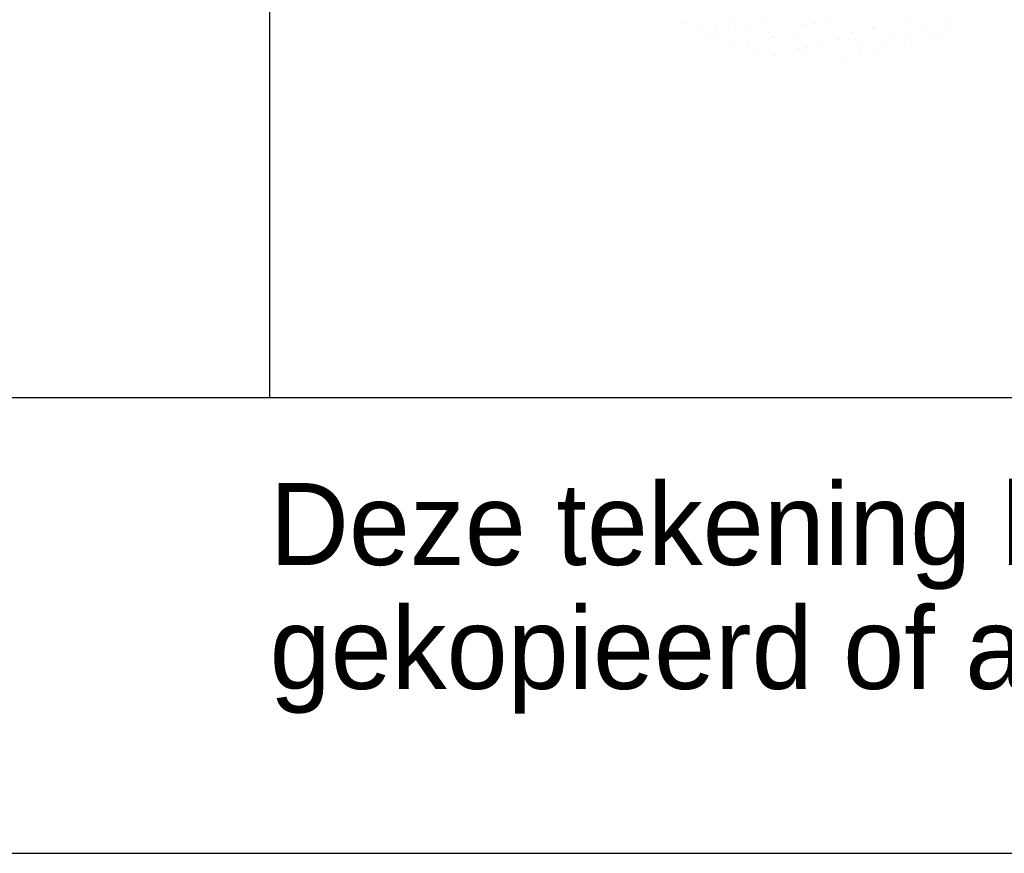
# Model space of a CAD drawing. Extents: x 25315 to 170951, y 867852 to 951952.
# Tile 71 of 119: x 151902 to 154062, y 867852 to 869682. Entities that reach past the tile are written whole.
import ezdxf

# ---------------------------------------------------------------- set-up
doc = ezdxf.new("R2010")
doc.units = 0
doc.header["$LTSCALE"] = 100
doc.layers.get('0').update_dxf_attribs({"linetype": 'CONTINUOUS'})
for name, color, linetype in [('00KAD025', 2, 'CONTINUOUS'), ('00KAD070', 5, 'CONTINUOUS'), ('BL$4----', 7, 'CONTINUOUS')]:
    doc.layers.add(name, color=color, linetype=linetype)
doc.styles.add('BURO-018', font='BUROFONT.shx', dxfattribs={"height": 180})
doc.styles.add('BURO-025', font='BUROFONT.shx', dxfattribs={"height": 250})
doc.styles.add('BURO-035', font='BUROFONT.shx', dxfattribs={"height": 350})
doc.styles.add('BURO-050', font='BUROFONT.shx', dxfattribs={"height": 500})

# ---------------------------------------------------------------- blocks, each defined once
blk = doc.blocks.new('KUIJPERSKLEUR')
at = {"color": 1}
blk.add_line((-185, 10), (-185, 73), dxfattribs=at)
at = {"color": 161}
for p, q in [((-175.886, 18.199), (-175.886, 18.199)), ((-174.902, 18.249), (-174.902, 18.249)), ((-170.598, 18.151), (-170.598, 18.151)), ((-170.178, 18.218), (-170.178, 18.218)), ((-169.588, 18.288), (-169.588, 18.288)), ((-175.61, 18.072), (-175.61, 18.072)), ((-175.308, 17.945), (-175.308, 17.945)), ((-175.218, 18.038), (-175.218, 18.038)), ((-175.169, 17.953), (-175.169, 17.953)), ((-174.922, 18.063), (-174.922, 18.063)), ((-172.261, 18.013), (-172.261, 18.013)), ((-170.542, 17.996), (-170.542, 17.996)), ((-170.221, 17.96), (-170.221, 17.96)), ((-170.098, 18.046), (-170.098, 18.046)), ((-174.792, 17.762), (-174.792, 17.762)), ((-174.344, 17.808), (-174.344, 17.808)), ((-173.649, 17.811), (-173.649, 17.811)), ((-172.994, 17.789), (-172.994, 17.789)), ((-172.736, 17.815), (-172.736, 17.815)), ((-172.506, 17.861), (-172.506, 17.861)), ((-172.292, 17.865), (-172.292, 17.865)), ((-172.071, 17.734), (-172.071, 17.734)), ((-171.363, 17.911), (-171.363, 17.911)), ((-171.297, 17.876), (-171.297, 17.876)), ((-171.051, 17.754), (-171.051, 17.754)), ((-170.928, 17.784), (-170.928, 17.784)), ((-174.487, 17.684), (-174.487, 17.684)), ((-174.357, 17.635), (-174.357, 17.635)), ((-173.916, 17.515), (-173.916, 17.515)), ((-173.69, 17.523), (-173.69, 17.523)), ((-173.38, 17.671), (-173.38, 17.671)), ((-173.246, 17.573), (-173.246, 17.573)), ((-173.214, 17.685), (-173.214, 17.685)), ((-172.773, 17.565), (-172.773, 17.565)), ((-172.415, 17.534), (-172.415, 17.534)), ((-172.03, 17.652), (-172.03, 17.652)), ((-171.63, 17.615), (-171.63, 17.615)), ((-171.495, 17.704), (-171.495, 17.704)), ((-172.449, 17.412), (-172.449, 17.412)), ((-172.396, 17.374), (-172.396, 17.374)), ((-172.005, 17.462), (-172.005, 17.462))]:
    blk.add_line(p, q, dxfattribs=at)
at = {"color": 163}
for p, q in [((-174.189, 18.287), (-174.189, 18.287)), ((-173.325, 18.172), (-173.325, 18.172)), ((-173.225, 18.15), (-173.225, 18.15)), ((-173.024, 18.219), (-173.024, 18.219)), ((-172.839, 18.268), (-172.839, 18.268)), ((-172.58, 18.269), (-172.58, 18.269)), ((-172.182, 18.221), (-172.182, 18.221)), ((-171.339, 18.158), (-171.339, 18.158)), ((-171.039, 18.271), (-171.039, 18.271)), ((-174.774, 18.088), (-174.774, 18.088)), ((-174.467, 18.122), (-174.467, 18.122)), ((-174.026, 18.002), (-174.026, 18.002)), ((-173.977, 17.926), (-173.977, 17.926)), ((-173.533, 17.977), (-173.533, 17.977)), ((-172.883, 18.052), (-172.883, 18.052)), ((-171.875, 18.131), (-171.875, 18.131)), ((-171.783, 18.107), (-171.783, 18.107)), ((-171.74, 18.102), (-171.74, 18.102)), ((-170.911, 17.994), (-170.911, 17.994)), ((-173.958, 17.926), (-173.958, 17.926))]:
    blk.add_line(p, q, dxfattribs=at)
at = {"color": 1, "style": 'BURO-018'}
for s, p in [('Deze tekening blijft eigendom en mag zonder onze schriftelijke toestemming niet', (-185, 6.326)), ('gekopieerd of aan derden ter inzage worden gegeven, noch voor of door derden worden gebruikt', (-185, 3.607))]:
    blk.add_text(s, height=1.8, dxfattribs=at).set_placement(p)
at = {"color": 150, "style": 'BURO-025'}
for tag, p in [('TKSCHAAL', (-167, 67)), ('TKDATCREAT', (-81, 67)), ('TKBLADNR', (-124, 67)), ('TKDATA', (-30, 67)), ('TKINIT', (-30, 58)), ('PRPRLEID', (-30, 49)), ('PRGRLEID', (-30, 40))]:
    blk.add_attdef(tag, p, '', height=2.5, dxfattribs=at)
at = {"color": 3, "style": 'BURO-035'}
for tag, p in [('PROMSCHR', (-177, 55)), ('TK1OMSCHR', (-177, 42))]:
    blk.add_attdef(tag, p, '', height=3.5, dxfattribs=at)
at = {"color": 1, "style": 'BURO-025'}
blk.add_attdef('TKFILE', (-4, 40), '', height=2.5, rotation=90, dxfattribs=at)
blk.add_attdef('PRNAAM', (-30, 31.5), '', height=2.5, dxfattribs=at)
at = {"color": 4, "style": 'BURO-050'}
blk.add_attdef('TKTEKNR', (-48, 19), '', height=5, dxfattribs=at)

msp = doc.modelspace()

# ---------------------------------------------------------------- linework, layer by layer
at = {"layer": '00KAD025', "linetype": 'CONTINUOUS'}
msp.add_line((25314.7, 867852.4), (170950.7, 867852.4), dxfattribs=at)
at = {"layer": '00KAD070', "linetype": 'CONTINUOUS'}
msp.add_line((26314.7, 868852.4), (169950.7, 868852.4), dxfattribs=at)

# ---------------------------------------------------------------- block references
at = {"layer": 'BL$4----', "xscale": 100, "yscale": 100, "zscale": 100}
msp.add_blockref('KUIJPERSKLEUR', (170950.7, 867852.4), dxfattribs=at)

doc.saveas('drawing.dxf')
